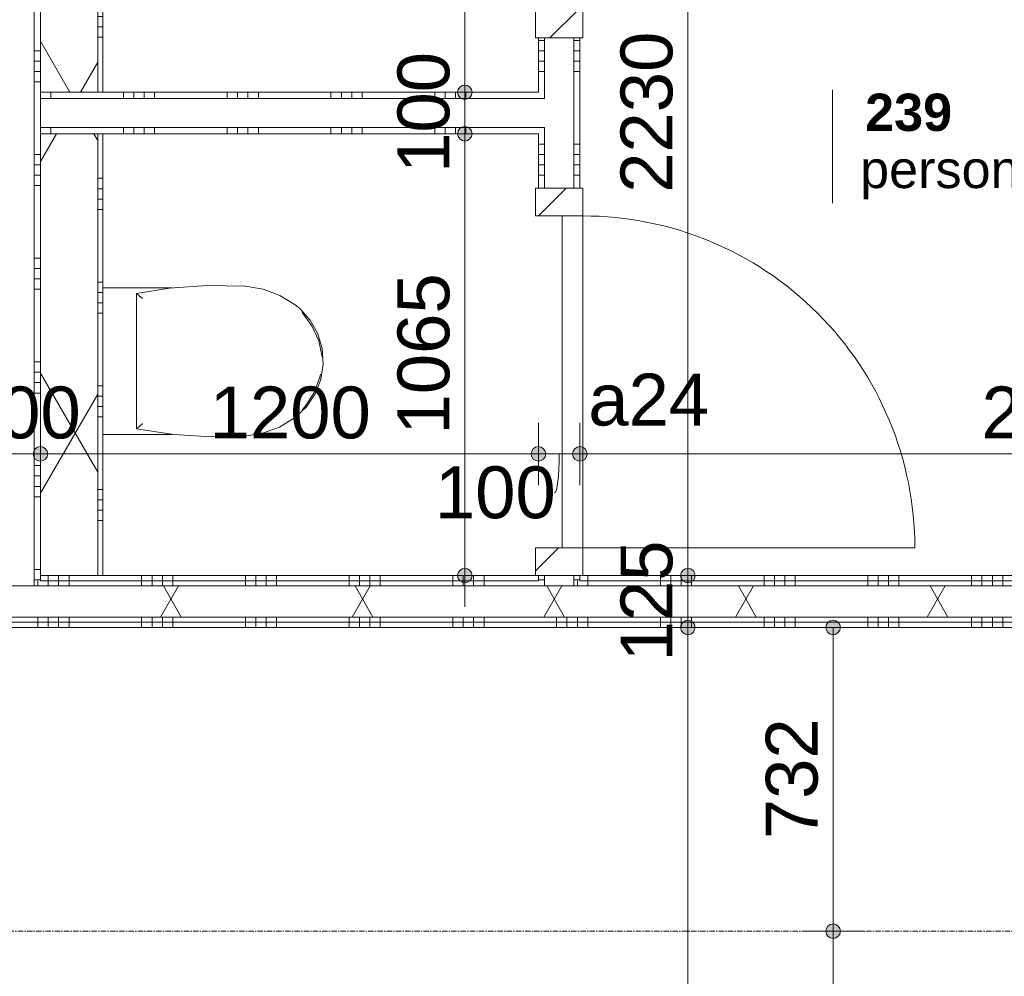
# Model space of a CAD drawing. Header units: millimetres. Extents: x 24169 to 70836, y -5250 to 32049.
# Tile 27 of 46: x 48129 to 50502, y 10691 to 12997. Entities that reach past the tile are written whole.
import ezdxf

# ---------------------------------------------------------------- set-up
doc = ezdxf.new("R2010")
doc.units = ezdxf.units.MM
doc.linetypes.add('stramien', pattern=[22.225, 12.7, -3.175, 3.175, -3.175])
doc.layers.add('00_Algemeen', color=7, linetype='Continuous', lineweight=9, true_color=0x00a600)
for name, color, linetype, lineweight in [('00_Algemeen-50', 7, 'Continuous', 9), ('22_Metselwerk', 7, 'Continuous', 18), ('30_Kozijnen-ramen-deuren', 7, 'Continuous', 9)]:
    doc.layers.add(name, color=color, linetype=linetype, lineweight=lineweight)
doc.styles.add('Arial_1', font='arial.ttf', dxfattribs={"height": 125})
doc.styles.add('Arial_5', font='arial.ttf', dxfattribs={"height": 90})
doc.styles.add('Arial_B', font='arialbd.ttf', dxfattribs={"height": 90})
doc.dimstyles.new('00_AEE_maatvoering_2_5mm', dxfattribs={"dimscale": 304.8, "dimtxt": 127.532425, "dimasz": 0.459318, "dimexe": 0.246063, "dimexo": 0.0625, "dimgap": 0, "dimtad": 1, "dimdec": 0, "dimzin": 0, "dimdsep": 46, "dimtxsty": 'Arial_1', "dimblk1": 'DOTSMALL', "dimblk2": 'DOTSMALL', "dimsah": 1, "dimcen": 0.09, "dimdle": 0.246063, "dimazin": 0, "dimtfac": 1, "dimtdec": 4, "dimtix": 1, "dimtmove": 0, "dimatfit": 3, "dimfxl": 0.246063, "dimfxlon": 1, "dimtvp": 1, "dimtolj": 1, "dimtzin": 0, "dimarcsym": 2})
doc.dimstyles.new('00_AEE_maatvoering_2_5mm_1', dxfattribs={"dimscale": 304.8, "dimtxt": 127.532425, "dimasz": 0.459318, "dimexe": 0.246063, "dimexo": 0.0625, "dimgap": 0, "dimtad": 1, "dimdec": 0, "dimzin": 0, "dimdsep": 46, "dimtxsty": 'Arial_1', "dimblk1": 'DOTSMALL', "dimblk2": 'DOTSMALL', "dimsah": 1, "dimcen": 0.09, "dimdle": 0.246063, "dimazin": 0, "dimtfac": 1, "dimtdec": 4, "dimtix": 1, "dimtmove": 1, "dimatfit": 3, "dimfxl": 0.246063, "dimfxlon": 1, "dimtvp": 1, "dimtolj": 1, "dimtzin": 0, "dimarcsym": 2})
pattern_1 = [(90, (48879.4, 12722), (-250, 1e-12), []), (90, (48904.4, 12722), (-250, 1e-12), []), (90, (48929.4, 12722), (-250, 1e-12), []), (90, (48954.4, 12722), (-250, 1e-12), [])]
pattern_2 = [(180, (49479.4, 12872), (-6e-13, -250), []), (180, (49479.4, 12897), (-6e-13, -250), []), (180, (49479.4, 12922), (-6e-13, -250), []), (180, (49479.4, 12947), (-6e-13, -250), [])]
pattern_3 = [(270, (48998.14, 11657), (250, -9e-13), []), (270, (48973.14, 11657), (250, -9e-13), []), (270, (48948.14, 11657), (250, -9e-13), []), (270, (48923.14, 11657), (250, -9e-13), [])]
pattern_4 = [(60, (30249.4, 0), (-346.41, 200), []), (120, (30249.4, 0), (-346.41, -200), [])]

# ---------------------------------------------------------------- blocks, each defined once
blk = doc.blocks.new('32_AEE_VO_FIX_Binnendeuren - D_800x2300_Toiletdeur vast meranti-8012178-02 tweede verdieping - C')
at = {"layer": '30_Kozijnen-ramen-deuren', "true_color": 0xc0c0c0}
h = blk.add_hatch(dxfattribs=at)
h.set_pattern_fill('FP_63', color=9, style=0, pattern_type=2)
h.set_pattern_definition([(315, (-12124, 19180), (106.066, 106.066), [])])
h.paths.add_polyline_path([(-467, 35), (-467, -57), (-400, -57), (-400, 57), (-467, 57), (-467, 50)])
h.paths.add_polyline_path([(400, 50), (400, -57), (467, -57), (467, 57), (400, 57)])
at = {"layer": '30_Kozijnen-ramen-deuren'}
for p, q in [((-467, 57), (-400, 57)), ((-400, 57), (-400, -57)), ((400, 57), (467, 57)), ((400, -57), (400, 57)), ((467, 57), (467, 50)), ((-400, -7), (400, -7)), ((-400, -57), (-400, -7)), ((400, -7), (400, -57)), ((-400, -57), (-467, -57)), ((400, -57), (-400, -57)), ((467, -57), (400, -57)), ((467, -50), (467, -57))]:
    blk.add_line(p, q, dxfattribs=at)
blk = doc.blocks.new('32_AEE_VO_FIX_Binnendeuren - D_800x2300_Toiletdeur vast meranti-8012179-02 tweede verdieping - C')
at = {"layer": '30_Kozijnen-ramen-deuren', "true_color": 0xc0c0c0}
h = blk.add_hatch(dxfattribs=at)
h.set_pattern_fill('FP_131', color=9, style=0, pattern_type=2)
h.set_pattern_definition([(135, (13420, -19180), (-106.066, -106.066), [])])
h.paths.add_polyline_path([(467, 57), (400, 57), (400, -57), (467, -57), (467, 50)])
h.paths.add_polyline_path([(-400, -35), (-400, 57), (-467, 57), (-467, -57), (-400, -57)])
at = {"layer": '30_Kozijnen-ramen-deuren'}
for p, q in [((-400, 57), (-467, 57)), ((400, 57), (-400, 57)), ((-400, 57), (-400, 7)), ((-400, -57), (-400, 57)), ((400, 7), (400, 57)), ((400, 57), (400, -57)), ((467, 57), (400, 57)), ((467, 50), (467, 57)), ((-400, 7), (400, 7)), ((-467, -57), (-400, -57)), ((400, -57), (467, -57)), ((467, -57), (467, -50))]:
    blk.add_line(p, q, dxfattribs=at)
blk = doc.blocks.new('1876_3 _AEE_toilet - 2195_AEE_toilet-5034608-02 tweede verdieping - C')
at = {"layer": '30_Kozijnen-ramen-deuren'}
for p, q in [((-147.4, 444.5), (-147, 445.2)), ((145.1, 448), (147, 445.2)), ((147, 445.2), (147.3, 444.6)), ((-176.5, 167.5), (-176.5, 0)), ((176.5, 0), (176.5, 167.5)), ((-163.1, 81.3), (163.1, 81.3))]:
    blk.add_line(p, q, dxfattribs=at)
at = {"layer": '30_Kozijnen-ramen-deuren', "flags": 128}
for points in [[(135.6, 463.9), (109.9, 491.1), (78.9, 512), (44.1, 525.7), (7.1, 531.3), (-30.2, 528.8), (-66.1, 518.1), (-98.7, 499.9), (-126.6, 474.9), (-135.6, 463.9)], [(-117.2, 480.7), (-85.3, 504.1), (-49.3, 520.5), (-10.7, 529.1), (-9.7, 529.2)], [(31.5, 524.9), (39, 523.6), (75.9, 509.3), (109, 487.7), (117.2, 480.7)], [(-135.6, 463.9), (-158.2, 427.2), (-173.3, 386.9), (-180.5, 344.5), (-180.6, 342.9)], [(180.6, 342.9), (173.7, 385.4), (158.9, 425.8), (136.6, 462.6), (135.6, 463.9)], [(-180.6, 342.9), (-182.3, 252), (-175.8, 161.3), (-163.1, 81.3)], [(163.1, 81.3), (176.9, 171.1), (182.5, 261.8), (180.6, 342.9)]]:
    blk.add_lwpolyline(points, dxfattribs=at)
at = {"layer": '30_Kozijnen-ramen-deuren'}
for points, knots in [([(-150.7, 96.3), (-151.5, 95.3), (-152.8, 93.8), (-154.4, 91.9), (-155.6, 90.4), (-156.5, 89.3), (-157.3, 88.3), (-157.8, 87.7), (-158.4, 87), (-158.9, 86.4), (-159.4, 85.8), (-159.9, 85.1), (-160.5, 84.4), (-161.1, 83.7), (-161.4, 83.3), (-161.8, 82.8), (-162.2, 82.4), (-162.6, 81.9), (-162.9, 81.4), (-163.1, 81.3), (-163.1, 81.3)], [0, 0, 0, 0, 0.142857, 0.214286, 0.285714, 0.357143, 0.392857, 0.428571, 0.464286, 0.5, 0.535714, 0.571429, 0.625, 0.678571, 0.705357, 0.732143, 0.785714, 0.839286, 0.892857, 1, 1, 1, 1]), ([(150.7, 96.3), (151.9, 94.8), (153.5, 92.9), (155.3, 90.8), (156.1, 89.7), (157, 88.7), (157.7, 87.8), (158.4, 87), (158.9, 86.4), (159.4, 85.8), (159.9, 85.2), (160.3, 84.6), (160.8, 84.1), (161.2, 83.6), (161.5, 83.2), (161.9, 82.7), (162.3, 82.3), (162.9, 81.6), (163, 81.3), (163.1, 81.3)], [-1, -1, -1, -1, -0.785714, -0.732143, -0.678571, -0.625, -0.571429, -0.535714, -0.5, -0.464286, -0.428571, -0.392857, -0.357143, -0.321429, -0.285714, -0.25, -0.214286, -0.142857, 0, 0, 0, 0])]:
    blk.add_open_spline(points, degree=3, knots=knots, dxfattribs=at)
blk = doc.blocks.new('30_AEE_VO_draairichting - 30_AEE_VO_draairichting-8194254-02 tweede verdieping - C')
at = {"layer": '30_Kozijnen-ramen-deuren'}
blk.add_line((-400, -800), (-400, 0), dxfattribs=at)
blk.add_arc((-400, 0), 800, 270, 0, dxfattribs=at)
blk = doc.blocks.new('00_AEE_tag_ruimte_klein - Naam _ nummer-752176-02 tweede verdieping - C')
at = {"layer": '00_Algemeen', "color": 7}
for p, q in [((-8.061, 7.172), (-8.061, 4.245)), ((-8.061, 4.468), (-8.061, 1.718))]:
    blk.add_line(p, q, dxfattribs=at)
blk = doc.blocks.new('DIMBLOCK149-02 tweede verdieping - C')
at = {"layer": '00_Algemeen-50', "transparency": 16777216}
h = blk.add_hatch(color=256, dxfattribs=at)
edge = h.paths.add_edge_path()
edge.add_arc((49739.6, 13887), 17.5, 0, 360)
h = blk.add_hatch(color=256, dxfattribs=at)
edge = h.paths.add_edge_path()
edge.add_arc((49739.6, 11657), 17.5, 0, 360)
for p, q in [((49739.6, 13887), (49664.6, 13887)), ((49739.6, 13887), (49739.6, 11657)), ((49739.6, 13887), (49814.6, 13887)), ((49739.6, 11657), (49664.6, 11657)), ((49739.6, 11657), (49814.6, 11657))]:
    blk.add_line(p, q, dxfattribs=at)
for centre in [(49739.6, 13887), (49739.6, 11657)]:
    blk.add_circle(centre, 17.5, dxfattribs=at)
at = {"layer": '00_Algemeen-50', "color": 0, "transparency": 16777216, "insert": (49577.3, 12579.7), "char_height": 125, "width": 461.471, "attachment_point": 1, "rotation": 90, "line_spacing_factor": 0.941778, "style": 'Arial_1'}
blk.add_mtext('2230', dxfattribs=at)
blk = doc.blocks.new('_DotSmall')
at = {"color": 0, "linetype": 'ByBlock', "const_width": 0.5}
blk.add_lwpolyline([(-0.0625, 0, 1), (0.0625, 0, 1)], format="xyb", close=True, dxfattribs=at)
blk = doc.blocks.new('DIMBLOCK150-02 tweede verdieping - C')
at = {"layer": '00_Algemeen-50', "transparency": 16777216}
h = blk.add_hatch(color=256, dxfattribs=at)
edge = h.paths.add_edge_path()
edge.add_arc((49739.6, 11657), 17.5, 0, 360)
h = blk.add_hatch(color=256, dxfattribs=at)
edge = h.paths.add_edge_path()
edge.add_arc((49739.6, 11532), 17.5, 0, 360)
for p, q in [((49739.6, 11657), (49664.6, 11657)), ((49739.6, 11657), (49739.6, 11532)), ((49739.6, 11657), (49814.6, 11657)), ((49739.6, 11532), (49664.6, 11532)), ((49739.6, 11532), (49814.6, 11532))]:
    blk.add_line(p, q, dxfattribs=at)
for centre in [(49739.6, 11657), (49739.6, 11532)]:
    blk.add_circle(centre, 17.5, dxfattribs=at)
at = {"layer": '00_Algemeen-50', "color": 0, "transparency": 16777216, "insert": (49577.3, 11450.3), "char_height": 125, "width": 346.103, "attachment_point": 1, "rotation": 90, "line_spacing_factor": 0.941778, "style": 'Arial_1'}
blk.add_mtext('125', dxfattribs=at)
blk = doc.blocks.new('DIMBLOCK151-02 tweede verdieping - C')
at = {"layer": '00_Algemeen-50', "transparency": 16777216}
h = blk.add_hatch(color=256, dxfattribs=at)
edge = h.paths.add_edge_path()
edge.add_arc((49739.6, 11532), 17.5, 0, 360)
h = blk.add_hatch(color=256, dxfattribs=at)
edge = h.paths.add_edge_path()
edge.add_arc((49739.6, -130), 17.5, 0, 360)
for p, q in [((49739.6, 11532), (49664.6, 11532)), ((49739.6, 11532), (49739.6, -205)), ((49739.6, 11532), (49814.6, 11532)), ((49739.6, -130), (49664.6, -130)), ((49739.6, -130), (49814.6, -130))]:
    blk.add_line(p, q, dxfattribs=at)
for centre in [(49739.6, 11532), (49739.6, -130)]:
    blk.add_circle(centre, 17.5, dxfattribs=at)
at = {"layer": '00_Algemeen-50', "color": 0, "transparency": 16777216, "insert": (49577.3, 5460.7), "char_height": 125, "width": 576.839, "attachment_point": 1, "rotation": 90, "line_spacing_factor": 0.941778, "style": 'Arial_1'}
blk.add_mtext('11662', dxfattribs=at)
blk = doc.blocks.new('DIMBLOCK155-02 tweede verdieping - C')
at = {"layer": '00_Algemeen-50', "transparency": 16777216}
h = blk.add_hatch(color=256, dxfattribs=at)
edge = h.paths.add_edge_path()
edge.add_arc((50089.6, 10800), 17.5, 0, 360)
h = blk.add_hatch(color=256, dxfattribs=at)
edge = h.paths.add_edge_path()
edge.add_arc((50089.6, 5400), 17.5, 0, 360)
for p, q in [((50089.6, 10800), (50014.6, 10800)), ((50089.6, 5400), (50089.6, 10800)), ((50089.6, 10800), (50164.6, 10800)), ((50089.6, 5400), (50014.6, 5400)), ((50089.6, 5400), (50164.6, 5400))]:
    blk.add_line(p, q, dxfattribs=at)
for centre in [(50089.6, 10800), (50089.6, 5400)]:
    blk.add_circle(centre, 17.5, dxfattribs=at)
at = {"layer": '00_Algemeen-50', "color": 0, "transparency": 16777216, "insert": (49927.3, 7907.7), "char_height": 125, "width": 461.471, "attachment_point": 1, "rotation": 90, "line_spacing_factor": 0.941778, "style": 'Arial_1'}
blk.add_mtext('5400', dxfattribs=at)
blk = doc.blocks.new('DIMBLOCK156-02 tweede verdieping - C')
at = {"layer": '00_Algemeen-50', "transparency": 16777216}
h = blk.add_hatch(color=256, dxfattribs=at)
edge = h.paths.add_edge_path()
edge.add_arc((50089.6, 11532), 17.5, 0, 360)
h = blk.add_hatch(color=256, dxfattribs=at)
edge = h.paths.add_edge_path()
edge.add_arc((50089.6, 10800), 17.5, 0, 360)
for p, q in [((50089.6, 11532), (50014.6, 11532)), ((50089.6, 10800), (50089.6, 11532)), ((50089.6, 11532), (50164.6, 11532)), ((50089.6, 10800), (50014.6, 10800)), ((50089.6, 10800), (50164.6, 10800))]:
    blk.add_line(p, q, dxfattribs=at)
for centre in [(50089.6, 11532), (50089.6, 10800)]:
    blk.add_circle(centre, 17.5, dxfattribs=at)
at = {"layer": '00_Algemeen-50', "color": 0, "transparency": 16777216, "insert": (49927.3, 11021.8), "char_height": 125, "width": 346.103, "attachment_point": 1, "rotation": 90, "line_spacing_factor": 0.941778, "style": 'Arial_1'}
blk.add_mtext('732', dxfattribs=at)
blk = doc.blocks.new('DIMBLOCK161-02 tweede verdieping - C')
at = {"layer": '00_Algemeen-50', "transparency": 16777216}
h = blk.add_hatch(color=256, dxfattribs=at)
edge = h.paths.add_edge_path()
edge.add_arc((48079.4, 11950.4), 17.5, 0, 360)
h = blk.add_hatch(color=256, dxfattribs=at)
edge = h.paths.add_edge_path()
edge.add_arc((48179.4, 11950.4), 17.5, 0, 360)
for p, q in [((48079.4, 11950.4), (48079.4, 12025.4)), ((48179.4, 11950.4), (48179.4, 12025.4)), ((48079.4, 11950.4), (48179.4, 11950.4)), ((48079.4, 11950.4), (48079.4, 11875.4)), ((48179.4, 11950.4), (48179.4, 11875.4))]:
    blk.add_line(p, q, dxfattribs=at)
for centre in [(48079.4, 11950.4), (48179.4, 11950.4)]:
    blk.add_circle(centre, 17.5, dxfattribs=at)
at = {"layer": '00_Algemeen-50', "color": 0, "transparency": 16777216, "insert": (47985.2, 12112.7), "char_height": 125, "width": 346.103, "attachment_point": 1, "line_spacing_factor": 0.941778, "style": 'Arial_1'}
blk.add_mtext('100', dxfattribs=at)
blk = doc.blocks.new('DIMBLOCK162-02 tweede verdieping - C')
at = {"layer": '00_Algemeen-50', "transparency": 16777216}
h = blk.add_hatch(color=256, dxfattribs=at)
edge = h.paths.add_edge_path()
edge.add_arc((48179.4, 11950.4), 17.5, 0, 360)
h = blk.add_hatch(color=256, dxfattribs=at)
edge = h.paths.add_edge_path()
edge.add_arc((49379.4, 11950.4), 17.5, 0, 360)
for p, q in [((48179.4, 11950.4), (48179.4, 12025.4)), ((49379.4, 11950.4), (49379.4, 12025.4)), ((48179.4, 11950.4), (49379.4, 11950.4)), ((48179.4, 11950.4), (48179.4, 11875.4)), ((49379.4, 11950.4), (49379.4, 11875.4))]:
    blk.add_line(p, q, dxfattribs=at)
for centre in [(48179.4, 11950.4), (49379.4, 11950.4)]:
    blk.add_circle(centre, 17.5, dxfattribs=at)
at = {"layer": '00_Algemeen-50', "color": 0, "transparency": 16777216, "insert": (48587.1, 12112.7), "char_height": 125, "width": 461.471, "attachment_point": 1, "line_spacing_factor": 0.941778, "style": 'Arial_1'}
blk.add_mtext('1200', dxfattribs=at)
blk = doc.blocks.new('DIMBLOCK163-02 tweede verdieping - C')
at = {"layer": '00_Algemeen-50', "transparency": 16777216}
h = blk.add_hatch(color=256, dxfattribs=at)
edge = h.paths.add_edge_path()
edge.add_arc((49379.4, 11950.4), 17.5, 0, 360)
h = blk.add_hatch(color=256, dxfattribs=at)
edge = h.paths.add_edge_path()
edge.add_arc((49479.4, 11950.4), 17.5, 0, 360)
for p, q in [((49379.4, 11950.4), (49379.4, 12025.4)), ((49479.4, 11950.4), (49479.4, 12025.4)), ((49379.4, 11950.4), (49479.4, 11950.4)), ((49379.4, 11950.4), (49379.4, 11875.4)), ((49479.4, 11950.4), (49479.4, 11875.4))]:
    blk.add_line(p, q, dxfattribs=at)
for centre in [(49379.4, 11950.4), (49479.4, 11950.4)]:
    blk.add_circle(centre, 17.5, dxfattribs=at)
blk.add_ellipse((49418.3, 11950.4), major_axis=(0, 94.2), ratio=0.117636, start_param=3.141593, end_param=4.712389, dxfattribs=at)
at = {"layer": '00_Algemeen-50', "color": 0, "transparency": 16777216, "insert": (49129.9, 11920.4), "char_height": 125, "width": 346.103, "attachment_point": 1, "line_spacing_factor": 0.941778, "style": 'Arial_1'}
blk.add_mtext('100', dxfattribs=at)
blk = doc.blocks.new('DIMBLOCK164-02 tweede verdieping - C')
at = {"layer": '00_Algemeen-50', "transparency": 16777216}
h = blk.add_hatch(color=256, dxfattribs=at)
edge = h.paths.add_edge_path()
edge.add_arc((49479.4, 11950.4), 17.5, 0, 360)
h = blk.add_hatch(color=256, dxfattribs=at)
edge = h.paths.add_edge_path()
edge.add_arc((51799.4, 11950.4), 17.5, 0, 360)
for p, q in [((49479.4, 11950.4), (49479.4, 12025.4)), ((51799.4, 11950.4), (51799.4, 12025.4)), ((49479.4, 11950.4), (51799.4, 11950.4)), ((49479.4, 11950.4), (49479.4, 11875.4)), ((51799.4, 11950.4), (51799.4, 11875.4))]:
    blk.add_line(p, q, dxfattribs=at)
for centre in [(49479.4, 11950.4), (51799.4, 11950.4)]:
    blk.add_circle(centre, 17.5, dxfattribs=at)
at = {"layer": '00_Algemeen-50', "color": 0, "transparency": 16777216, "insert": (50447.1, 12112.7), "char_height": 125, "width": 461.471, "attachment_point": 1, "line_spacing_factor": 0.941778, "style": 'Arial_1'}
blk.add_mtext('2320', dxfattribs=at)
blk = doc.blocks.new('DIMBLOCK166-02 tweede verdieping - C')
at = {"layer": '00_Algemeen-50', "transparency": 16777216}
h = blk.add_hatch(color=256, dxfattribs=at)
edge = h.paths.add_edge_path()
edge.add_arc((49202.1, 12722), 17.5, 0, 360)
h = blk.add_hatch(color=256, dxfattribs=at)
edge = h.paths.add_edge_path()
edge.add_arc((49202.1, 11657), 17.5, 0, 360)
for p, q in [((49202.1, 12722), (49127.1, 12722)), ((49202.1, 11582), (49202.1, 12722)), ((49202.1, 12722), (49277.1, 12722)), ((49202.1, 11657), (49127.1, 11657)), ((49202.1, 11657), (49277.1, 11657))]:
    blk.add_line(p, q, dxfattribs=at)
for centre in [(49202.1, 12722), (49202.1, 11657)]:
    blk.add_circle(centre, 17.5, dxfattribs=at)
at = {"layer": '00_Algemeen-50', "color": 0, "transparency": 16777216, "insert": (49039.8, 11997.2), "char_height": 125, "width": 461.471, "attachment_point": 1, "rotation": 90, "line_spacing_factor": 0.941778, "style": 'Arial_1'}
blk.add_mtext('1065', dxfattribs=at)
blk = doc.blocks.new('DIMBLOCK167-02 tweede verdieping - C')
at = {"layer": '00_Algemeen-50', "transparency": 16777216}
h = blk.add_hatch(color=256, dxfattribs=at)
edge = h.paths.add_edge_path()
edge.add_arc((49202.1, 12822), 17.5, 0, 360)
h = blk.add_hatch(color=256, dxfattribs=at)
edge = h.paths.add_edge_path()
edge.add_arc((49202.1, 12722), 17.5, 0, 360)
for p, q in [((49202.1, 12822), (49127.1, 12822)), ((49202.1, 12722), (49202.1, 12822)), ((49202.1, 12822), (49277.1, 12822)), ((49202.1, 12722), (49127.1, 12722)), ((49202.1, 12722), (49277.1, 12722))]:
    blk.add_line(p, q, dxfattribs=at)
for centre in [(49202.1, 12822), (49202.1, 12722)]:
    blk.add_circle(centre, 17.5, dxfattribs=at)
at = {"layer": '00_Algemeen-50', "color": 0, "transparency": 16777216, "insert": (49039.8, 12627.8), "char_height": 125, "width": 346.103, "attachment_point": 1, "rotation": 90, "line_spacing_factor": 0.941778, "style": 'Arial_1'}
blk.add_mtext('100', dxfattribs=at)
blk = doc.blocks.new('DIMBLOCK168-02 tweede verdieping - C')
at = {"layer": '00_Algemeen-50', "transparency": 16777216}
h = blk.add_hatch(color=256, dxfattribs=at)
edge = h.paths.add_edge_path()
edge.add_arc((49202.1, 13887), 17.5, 0, 360)
h = blk.add_hatch(color=256, dxfattribs=at)
edge = h.paths.add_edge_path()
edge.add_arc((49202.1, 12822), 17.5, 0, 360)
for p, q in [((49202.1, 12822), (49202.1, 13962)), ((49202.1, 13887), (49127.1, 13887)), ((49202.1, 13887), (49277.1, 13887)), ((49202.1, 12822), (49127.1, 12822)), ((49202.1, 12822), (49277.1, 12822))]:
    blk.add_line(p, q, dxfattribs=at)
for centre in [(49202.1, 13887), (49202.1, 12822)]:
    blk.add_circle(centre, 17.5, dxfattribs=at)
at = {"layer": '00_Algemeen-50', "color": 0, "transparency": 16777216, "insert": (49039.8, 13162.2), "char_height": 125, "width": 461.471, "attachment_point": 1, "rotation": 90, "line_spacing_factor": 0.941778, "style": 'Arial_1'}
blk.add_mtext('1065', dxfattribs=at)

msp = doc.modelspace()

# ---------------------------------------------------------------- hatches: boundary and pattern name
at = {"layer": '22_Metselwerk', "lineweight": 9}
h = msp.add_hatch(dxfattribs=at)
h.set_pattern_fill('FP_43', color=256, angle=90, style=0, pattern_type=2)
h.set_pattern_definition([(360, (48079.4, 12672), (1e-12, 250), []), (360, (48079.4, 12647), (1e-12, 250), []), (360, (48079.4, 12622), (1e-12, 250), []), (360, (48079.4, 12597), (1e-12, 250), [])])
h.paths.add_polyline_path([(48179.4, 11644.5), (48179.4, 13887), (48164.4, 13887), (48164.4, 11644.5)])
h = msp.add_hatch(dxfattribs=at)
h.set_pattern_fill('FP_11', color=256, angle=60, style=0, pattern_type=2)
h.set_pattern_definition(pattern_4)
h.paths.add_polyline_path([(48179.4, 12822), (48317.4, 12822), (48317.4, 13887), (48179.4, 13887), (48179.4, 12940.9)])
h = msp.add_hatch(dxfattribs=at)
h.set_pattern_fill('FP_103', color=256, angle=90, style=0, pattern_type=2)
h.set_pattern_definition([(180, (48329.4, 13454.5), (-3e-14, -250), []), (180, (48329.4, 13479.5), (-3e-14, -250), []), (180, (48329.4, 13504.5), (-3e-14, -250), []), (180, (48329.4, 13529.5), (-3e-14, -250), [])])
h.paths.add_polyline_path([(48317.4, 12822), (48329.4, 12822), (48329.4, 13887), (48317.4, 13887), (48317.4, 12940.9)])
h = msp.add_hatch(dxfattribs=at)
h.set_pattern_fill('FP_45', color=256, angle=90, style=0, pattern_type=2)
h.set_pattern_definition(pattern_2)
h.paths.add_polyline_path([(49394.4, 11644.5), (49394.4, 11657), (49379.4, 11657), (49379.4, 11644.5)])
h.paths.add_polyline_path([(49394.4, 12591), (49394.4, 12737), (49379.4, 12737), (49379.4, 12591)])
h.paths.add_polyline_path([(49394.4, 12807), (49394.4, 12953), (49379.4, 12953), (49379.4, 12807)])
h = msp.add_hatch(dxfattribs=at)
h.set_pattern_fill('FP_45', color=256, angle=90, style=0, pattern_type=2)
h.set_pattern_definition(pattern_2)
h.paths.add_polyline_path([(49464.4, 11644.5), (49479.4, 11644.5), (49479.4, 11657), (49464.4, 11657)])
h.paths.add_polyline_path([(49479.4, 12591), (49479.4, 12953), (49464.4, 12953), (49464.4, 12591)])
h = msp.add_hatch(dxfattribs=at)
h.set_pattern_fill('FP_44', color=256, angle=90, style=0, pattern_type=2)
h.set_pattern_definition(pattern_1)
h.paths.add_polyline_path([(48623.9, 12807), (49379.4, 12807), (49379.4, 12822), (48179.4, 12822), (48179.4, 12807), (48334.9, 12807)])
h = msp.add_hatch(dxfattribs=at)
h.set_pattern_fill('FP_44', color=256, angle=90, style=0, pattern_type=2)
h.set_pattern_definition(pattern_1)
h.paths.add_polyline_path([(49379.4, 12722), (49379.4, 12737), (48179.4, 12737), (48179.4, 12722), (49201.8, 12722)])
h = msp.add_hatch(dxfattribs=at)
h.set_pattern_fill('FP_11', color=256, angle=60, style=0, pattern_type=2)
h.set_pattern_definition(pattern_4)
h.paths.add_polyline_path([(48179.4, 11657), (48317.4, 11657), (48317.4, 12722), (48179.4, 12722), (48179.4, 12088.4)])
h = msp.add_hatch(dxfattribs=at)
h.set_pattern_fill('FP_104', color=256, angle=90, style=0, pattern_type=2)
h.set_pattern_definition([(180, (48329.4, 12289.5), (-3e-14, -250), []), (180, (48329.4, 12314.5), (-3e-14, -250), []), (180, (48329.4, 12339.5), (-3e-14, -250), []), (180, (48329.4, 12364.5), (-3e-14, -250), [])])
h.paths.add_polyline_path([(48317.4, 11657), (48329.4, 11657), (48329.4, 12722), (48317.4, 12722), (48317.4, 12088.4)])
h = msp.add_hatch(dxfattribs=at)
h.set_pattern_fill('FP_101', color=256, angle=-270, style=0, pattern_type=2)
h.set_pattern_definition(pattern_3)
h.paths.add_polyline_path([(51799.4, 11644.5), (51799.4, 11657), (49479.4, 11657), (49479.4, 11644.5), (50935.6, 11644.5)])
h.paths.add_polyline_path([(51911.9, 11644.5), (51911.9, 11657), (51899.4, 11657), (51899.4, 11644.5)])
h.paths.add_polyline_path([(49201.8, 11644.5), (49379.4, 11644.5), (49379.4, 11657), (48179.4, 11657), (48179.4, 11644.5), (48912.9, 11644.5)])
h.paths.add_polyline_path([(48045.9, 11644.5), (48079.4, 11644.5), (48079.4, 11657), (46284.4, 11657), (46284.4, 11644.5), (47468, 11644.5)])
h = msp.add_hatch(dxfattribs=at)
h.set_pattern_fill('FP_101', color=256, angle=-270, style=0, pattern_type=2)
h.set_pattern_definition(pattern_3)
h.paths.add_polyline_path([(51874.4, 11632), (51911.9, 11632), (51911.9, 11644.5), (51874.4, 11644.5)])
h.paths.add_polyline_path([(51824.4, 11632), (51824.4, 11644.5), (49464.4, 11644.5), (49464.4, 11632), (50935.6, 11632)])
h.paths.add_polyline_path([(49201.8, 11632), (49394.4, 11632), (49394.4, 11644.5), (48164.4, 11644.5), (48164.4, 11632), (48912.9, 11632)])
h.paths.add_polyline_path([(48045.9, 11632), (48094.4, 11632), (48094.4, 11644.5), (46284.4, 11644.5), (46284.4, 11632), (47468, 11632)])
h = msp.add_hatch(dxfattribs=at)
h.set_pattern_fill('FP_11', color=256, angle=60, style=0, pattern_type=2)
h.set_pattern_definition(pattern_4)
h.paths.add_polyline_path([(51911.9, 11557), (51911.9, 11632), (46284.4, 11632), (46284.4, 11557), (50935.6, 11557)])
h = msp.add_hatch(dxfattribs=at)
h.set_pattern_fill('FP_101', color=256, angle=-270, style=0, pattern_type=2)
h.set_pattern_definition(pattern_3)
h.paths.add_polyline_path([(51911.9, 11544.5), (51911.9, 11557), (46284.4, 11557), (46284.4, 11544.5), (50935.6, 11544.5)])
h = msp.add_hatch(dxfattribs=at)
h.set_pattern_fill('FP_101', color=256, angle=-270, style=0, pattern_type=2)
h.set_pattern_definition(pattern_3)
h.paths.add_polyline_path([(51911.9, 11532), (51911.9, 11544.5), (46284.4, 11544.5), (46284.4, 11532), (50935.6, 11532)])

# ---------------------------------------------------------------- linework, layer by layer
at = {"layer": '00_Algemeen', "color": 150, "linetype": 'stramien', "true_color": 0x0080ff}
msp.add_line((68718, 10800), (24734, 10800), dxfattribs=at)
at = {"layer": '22_Metselwerk'}
for p, q in [((48164.4, 13912), (48164.4, 11632)), ((48179.4, 13887), (48179.4, 12822)), ((48317.4, 12822), (48317.4, 13887)), ((49464.4, 12953), (49394.4, 12953)), ((49394.4, 12953), (49394.4, 12807)), ((49464.4, 12953), (49464.4, 12591)), ((48179.4, 12822), (48317.4, 12822)), ((48179.4, 12807), (48179.4, 12737)), ((49394.4, 12807), (48179.4, 12807)), ((49394.4, 12737), (48179.4, 12737)), ((48179.4, 12722), (48179.4, 11657)), ((48317.4, 12722), (48179.4, 12722)), ((48317.4, 11657), (48317.4, 12722)), ((49394.4, 12737), (49394.4, 12591)), ((49394.4, 12591), (49464.4, 12591)), ((48179.4, 11657), (48317.4, 11657)), ((49394.4, 11657), (49394.4, 11632)), ((49464.4, 11657), (49464.4, 11632)), ((49394.4, 11632), (48164.4, 11632)), ((51824.4, 11632), (49464.4, 11632)), ((51911.9, 11557), (45840.4, 11557))]:
    msp.add_line(p, q, dxfattribs=at)
at = {"layer": '22_Metselwerk', "lineweight": 9}
for p, q in [((48329.4, 12822), (48329.4, 13887)), ((49394.4, 12953), (49379.4, 12953)), ((49379.4, 12953), (49379.4, 12822)), ((49479.4, 12953), (49464.4, 12953)), ((49479.4, 12591), (49479.4, 12953)), ((48179.4, 11644.5), (48179.4, 12822)), ((48317.4, 12822), (49379.4, 12822)), ((49379.4, 12722), (48317.4, 12722)), ((48329.4, 11657), (48329.4, 12722)), ((49379.4, 12722), (49379.4, 12591)), ((49379.4, 12591), (49394.4, 12591)), ((49464.4, 12591), (49479.4, 12591)), ((48317.4, 11657), (51911.9, 11657)), ((49379.4, 11657), (49379.4, 11644.5)), ((49479.4, 11657), (49479.4, 11644.5)), ((48164.4, 11632), (48094.4, 11632)), ((49379.4, 11644.5), (48179.4, 11644.5)), ((49464.4, 11632), (49394.4, 11632)), ((51811.9, 11644.5), (49479.4, 11644.5)), ((51911.9, 11544.5), (45840.4, 11544.5)), ((51911.9, 11532), (45840.4, 11532))]:
    msp.add_line(p, q, dxfattribs=at)

# ---------------------------------------------------------------- block references
at = {"layer": '00_Algemeen', "color": 7, "xscale": 49.99999999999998, "yscale": 49.99999999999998, "zscale": 49.99999999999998}
msp.add_blockref('00_AEE_tag_ruimte_klein - Naam _ nummer-752176-02 tweede verdieping - C', (50490.9, 12468.9), dxfattribs=at)
at = {"layer": '30_Kozijnen-ramen-deuren'}
for name, p, rotation in [('32_AEE_VO_FIX_Binnendeuren - D_800x2300_Toiletdeur vast meranti-8012179-02 tweede verdieping - C', (49429.4, 13420), 270.0000000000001), ('32_AEE_VO_FIX_Binnendeuren - D_800x2300_Toiletdeur vast meranti-8012178-02 tweede verdieping - C', (49429.4, 12124), 90.00000000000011), ('30_AEE_VO_draairichting - 30_AEE_VO_draairichting-8194254-02 tweede verdieping - C', (49486.4, 12124), 90.00000000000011), ('1876_3 _AEE_toilet - 2195_AEE_toilet-5034608-02 tweede verdieping - C', (48329.4, 12174), 269.9999999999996)]:
    msp.add_blockref(name, p, dxfattribs=dict(at, rotation=rotation))

# ---------------------------------------------------------------- texts
at = {"layer": '00_Algemeen', "color": 7, "attachment_point": 1}
for s, insert, char_height, width, style in [('239', (50166.6, 12818.8), 90, 252.532, 'Arial_B'), ('personeelstoiletten', (50154.6, 12681.1), 90, 1218.565, 'Arial_5'), ('a24', (49499.5, 12143.8), 125, 348.734, 'Arial_1')]:
    msp.add_mtext(s, dxfattribs=dict(at, insert=insert, char_height=char_height, width=width, style=style))

# ---------------------------------------------------------------- dimensions: what is measured, and where the dimension line sits
at = {"layer": '00_Algemeen', "color": 7}
for base, p1, p2, override, picture, middle in [((49202.1, 13887), (49127.1, 12822), (49127.1, 13887), {"dimpost": '<>', "dimfxl": 1065}, 'DIMBLOCK168-02 tweede verdieping - C', (49138.3, 13354.5)), ((49739.6, 11657), (49814.6, 13887), (49814.6, 11657), {"dimpost": '<>', "dimfxl": 2230}, 'DIMBLOCK149-02 tweede verdieping - C', (49675.8, 12772)), ((49202.1, 12822), (49127.1, 12722), (49127.1, 12822), {"dimpost": '<>', "dimfxl": 100}, 'DIMBLOCK167-02 tweede verdieping - C', (49138.3, 12772)), ((49202.1, 12722), (49127.1, 11657), (49127.1, 12722), {"dimpost": '<>', "dimfxl": 1065}, 'DIMBLOCK166-02 tweede verdieping - C', (49138.3, 12189.5)), ((49739.6, 11532), (49814.6, 11657), (49814.6, 11532), {"dimpost": '<>', "dimfxl": 125}, 'DIMBLOCK150-02 tweede verdieping - C', (49675.8, 11594.5)), ((49739.6, -130), (49814.6, 11532), (49814.6, -130), {"dimpost": '<>', "dimfxl": 11662}, 'DIMBLOCK151-02 tweede verdieping - C', (49675.8, 5701)), ((50089.6, 11532), (50014.6, 10800), (50014.6, 11532), {"dimpost": '<>', "dimfxl": 731.999999}, 'DIMBLOCK156-02 tweede verdieping - C', (50025.8, 11166)), ((50089.6, 10800), (50014.6, 5400), (50014.6, 10800), {"dimpost": '<>', "dimfxl": 5400}, 'DIMBLOCK155-02 tweede verdieping - C', (50025.8, 8100))]:
    dim = msp.add_linear_dim(base=base, p1=p1, p2=p2, angle=90, dimstyle='00_AEE_maatvoering_2_5mm', override=override, dxfattribs=at)
    dim.commit()
    dim.dimension.update_dxf_attribs({"geometry": picture, "text_midpoint": middle})
for base, p1, p2, override, picture, middle in [((48179.4, 11950.4), (48079.4, 12025.4), (48179.4, 12025.4), {"dimpost": '<>', "dimfxl": 100}, 'DIMBLOCK161-02 tweede verdieping - C', (48129.4, 12014.2)), ((49379.4, 11950.4), (48179.4, 12025.4), (49379.4, 12025.4), {"dimpost": '<>', "dimfxl": 1200}, 'DIMBLOCK162-02 tweede verdieping - C', (48779.4, 12014.2)), ((51799.4, 11950.4), (49479.4, 12025.4), (51799.4, 12025.4), {"dimpost": '<>', "dimfxl": 2320}, 'DIMBLOCK164-02 tweede verdieping - C', (50639.4, 12014.3))]:
    dim = msp.add_linear_dim(base=base, p1=p1, p2=p2, dimstyle='00_AEE_maatvoering_2_5mm', override=override, dxfattribs=at)
    dim.commit()
    dim.dimension.update_dxf_attribs({"geometry": picture, "text_midpoint": middle})
dim = msp.add_linear_dim(base=(49479.4, 11950.4), p1=(49379.4, 12025.4), p2=(49479.4, 12025.4), dimstyle='00_AEE_maatvoering_2_5mm_1', override={"dimpost": '<>', "dimfxl": 100}, dxfattribs=at)
dim.commit()
dim.dimension.update_dxf_attribs({"geometry": 'DIMBLOCK163-02 tweede verdieping - C', "text_midpoint": (49302.9, 11837), "dimtype": 160})

doc.saveas('drawing.dxf')
